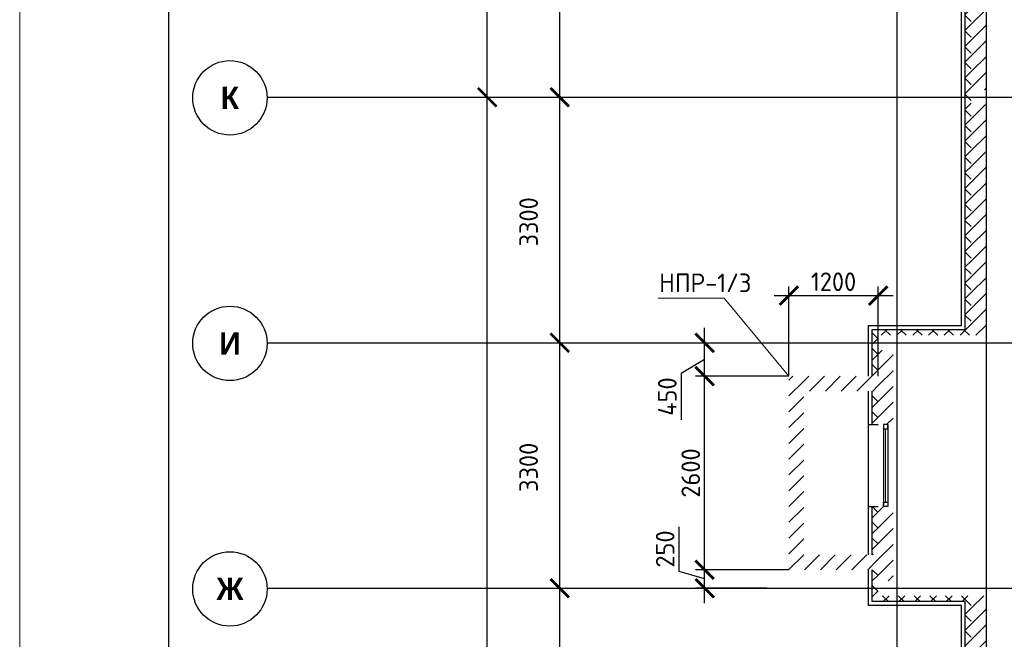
# Model space of a CAD drawing. Header units: millimetres. Extents: x 130535 to 3472113, y -231620 to 121434.
# Tile 5 of 133: x 213936 to 227173, y -23294 to -14967. Entities that reach past the tile are written whole.
import ezdxf

# ---------------------------------------------------------------- set-up
doc = ezdxf.new("R2010")
doc.units = ezdxf.units.MM
doc.linetypes.add('______5', pattern=[1.1, 0.8, -0.1, 0.1, -0.1])
doc.linetypes.add('DASHDOT_axis', pattern=[24, 20, -1.5, 1, -1.5])
doc.layers.get('DEFPOINTS').update_dxf_attribs({"color": 1, "lineweight": 0})
for name, color, linetype, lineweight in [('Standard', 7, 'Continuous', 25), ('Двери', 7, 'Continuous', 25), ('Колонны текст', 7, 'Continuous', 0), ('Общий01', 7, 'Continuous', 13), ('Оси', 40, '______5', 18), ('РАЗМЕРЫ', 1, 'Continuous', 9), ('ТОНКИЕ', 7, 'Continuous', 9)]:
    doc.layers.add(name, color=color, linetype=linetype, lineweight=lineweight)
doc.layers.add('Стена_ бетон несущ.', color=7, linetype='Continuous', lineweight=70, true_color=0xb4b496)
doc.layers.add('ТОЛСТЫЕ_ОСНОВНЫЕ', color=6, linetype='Continuous')
doc.styles.add('Century Gothic', font='GOTHIC.TTF')
doc.styles.add('GOST-2.304_Type-B', font='GOST_Common.ttf')
doc.dimstyles.new('СПДС', dxfattribs={"dimscale": 100, "dimtxt": 2.5, "dimasz": 2.5, "dimexe": 1.25, "dimexo": 0, "dimtad": 1, "dimdec": 0, "dimtxsty": 'GOST-2.304_Type-B', "dimblk": 'ARCHTICK', "dimcen": 2.5, "dimdle": 2, "dimadec": 0, "dimazin": 2, "dimtfac": 0.75, "dimtdec": 0, "dimtmove": 1, "dimatfit": 3, "dimfxl": 1, "dimtolj": 1, "dimarcsym": 1})
pattern_1 = [(45, (387224.73, -49905.39), (-106.06602, 106.06602), []), (135, (387224.73, -49905.39), (-106.06602, -106.06602), [])]
pattern_2 = [(45, (387224.73, -49905.4), (-212.13203, 212.13203), []), (45, (387118.66, -49799.32), (-212.13203, 212.13203), [])]

# ---------------------------------------------------------------- blocks, each defined once
blk = doc.blocks.new('*U26')
at = {"layer": 'ТОЛСТЫЕ_ОСНОВНЫЕ', "color": 6}
blk.add_lwpolyline([(20, 5), (836, 5), (836, 589), (20, 589)], close=True, dxfattribs=at)
at = {"layer": 'ТОНКИЕ'}
blk.add_lwpolyline([(0, 0), (841, 0), (841, 594), (0, 594)], close=True, dxfattribs=at)
blk = doc.blocks.new('NSY101')
at = {"color": 0, "linetype": 'ByBlock', "lineweight": -2}
blk.add_circle((0, 0), 0.05, dxfattribs=at)
blk = doc.blocks.new('СЛОЖНЫЙ_ОБЪЕКТ_7')
at = {"layer": 'Оси', "color": 16, "linetype": 'Continuous', "lineweight": 25, "transparency": 33554687, "xscale": 9.999999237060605, "yscale": 9.999999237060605, "zscale": 9.999999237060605}
blk.add_blockref('NSY101', (-172.47, 27.288), dxfattribs=at)
at = {"layer": 'Оси', "color": 16, "linetype": 'Continuous', "lineweight": 25, "transparency": 33554687, "insert": (-172.47, 27.288), "char_height": 0.3, "width": 0.54, "attachment_point": 5, "style": 'Century Gothic'}
blk.add_mtext('\\A1;{\\fCentury Gothic|i0|b1;\\H0.300000;\\W1.000000;\\C16;Ж}\\P', dxfattribs=at)
blk = doc.blocks.new('СЛОЖНЫЙ_ОБЪЕКТ_8')
at = {"layer": 'Оси', "color": 16, "linetype": 'Continuous', "lineweight": 25, "transparency": 33554687, "xscale": 9.999999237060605, "yscale": 9.999999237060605, "zscale": 9.999999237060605}
blk.add_blockref('NSY101', (-172.47, 30.588), dxfattribs=at)
at = {"layer": 'Оси', "color": 16, "linetype": 'Continuous', "lineweight": 25, "transparency": 33554687, "insert": (-172.47, 30.588), "char_height": 0.3, "width": 0.435, "attachment_point": 5, "style": 'Century Gothic'}
blk.add_mtext('\\A1;{\\fCentury Gothic|i0|b1;\\H0.300000;\\W1.000000;\\C16;И}\\P', dxfattribs=at)
blk = doc.blocks.new('СЛОЖНЫЙ_ОБЪЕКТ_9')
at = {"layer": 'Оси', "color": 16, "linetype": 'Continuous', "lineweight": 25, "transparency": 33554687, "xscale": 9.999999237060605, "yscale": 9.999999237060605, "zscale": 9.999999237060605}
blk.add_blockref('NSY101', (-172.47, 33.888), dxfattribs=at)
at = {"layer": 'Оси', "color": 16, "linetype": 'Continuous', "lineweight": 25, "transparency": 33554687, "insert": (-172.47, 33.888), "char_height": 0.3, "width": 0.41, "attachment_point": 5, "style": 'Century Gothic'}
blk.add_mtext('\\A1;{\\fCentury Gothic|i0|b1;\\H0.300000;\\W1.000000;\\C16;К}\\P', dxfattribs=at)
blk = doc.blocks.new('_ArchTick')
at = {"color": 0, "linetype": 'ByBlock', "const_width": 0.15}
blk.add_lwpolyline([(-0.5, -0.5), (0.5, 0.5)], dxfattribs=at)
blk = doc.blocks.new('*D171')
at = {"layer": 'DEFPOINTS', "color": 0, "linetype": 'Continuous', "lineweight": 0, "transparency": 16777216}
for p in [(220222, -16009), (220222, -16009), (220222, -41109)]:
    blk.add_point(p, dxfattribs=at)
at = {"layer": 'Оси', "color": 0, "linetype": 'Continuous', "lineweight": -2, "transparency": 16777216}
for p, q in [((220222, -41309), (220222, -15809)), ((220222, -16009), (220347, -16009)), ((220222, -41109), (220347, -41109))]:
    blk.add_line(p, q, dxfattribs=at)
at = {"layer": 'Оси', "color": 0, "linetype": 'Continuous', "lineweight": -2, "transparency": 16777216, "xscale": 250, "yscale": 250, "zscale": 250}
for p, rotation in [((220222, -16009), 90), ((220222, -41109), 270)]:
    blk.add_blockref('_ArchTick', p, dxfattribs=dict(at, rotation=rotation))
at = {"layer": 'Оси', "color": 0, "linetype": 'Continuous', "lineweight": 13, "transparency": 16777216, "insert": (219803, -28591), "char_height": 250, "width": 104.17, "attachment_point": 5, "rotation": 90, "style": 'GOST-2.304_Type-B'}
blk.add_mtext('\\A1;25100', dxfattribs=at)
blk = doc.blocks.new('*D172')
at = {"layer": 'DEFPOINTS', "color": 0, "linetype": 'Continuous', "lineweight": 0, "transparency": 16777216}
for p in [(220222, 5381), (220222, 5381), (220222, -16009)]:
    blk.add_point(p, dxfattribs=at)
at = {"layer": 'Оси', "color": 0, "linetype": 'Continuous', "lineweight": -2, "transparency": 16777216}
for p, q in [((220222, -16209), (220222, 5581)), ((220222, 5381), (220347, 5381)), ((220222, -16009), (220347, -16009))]:
    blk.add_line(p, q, dxfattribs=at)
at = {"layer": 'Оси', "color": 0, "linetype": 'Continuous', "lineweight": -2, "transparency": 16777216, "xscale": 250, "yscale": 250, "zscale": 250}
for p, rotation in [((220222, 5381), 90), ((220222, -16009), 270)]:
    blk.add_blockref('_ArchTick', p, dxfattribs=dict(at, rotation=rotation))
at = {"layer": 'Оси', "color": 0, "linetype": 'Continuous', "lineweight": 13, "transparency": 16777216, "insert": (219803, -5346), "char_height": 250, "width": 104.17, "attachment_point": 5, "rotation": 90, "style": 'GOST-2.304_Type-B'}
blk.add_mtext('\\A1;21390', dxfattribs=at)
blk = doc.blocks.new('*D121')
at = {"layer": 'DEFPOINTS', "color": 0, "linetype": 'Continuous', "lineweight": 0, "transparency": 16777216}
for p in [(221197, -22609), (221197, -22609), (221197, -25909)]:
    blk.add_point(p, dxfattribs=at)
at = {"layer": 'Оси', "color": 0, "linetype": 'Continuous', "lineweight": -2, "transparency": 16777216}
for p, q in [((221197, -26109), (221197, -22409)), ((221197, -22609), (221322, -22609)), ((221197, -25909), (221322, -25909))]:
    blk.add_line(p, q, dxfattribs=at)
at = {"layer": 'Оси', "color": 0, "linetype": 'Continuous', "lineweight": -2, "transparency": 16777216, "xscale": 250, "yscale": 250, "zscale": 250}
for p, rotation in [((221197, -22609), 90), ((221197, -25909), 270)]:
    blk.add_blockref('_ArchTick', p, dxfattribs=dict(at, rotation=rotation))
at = {"layer": 'Оси', "color": 0, "linetype": 'Continuous', "lineweight": 13, "transparency": 16777216, "insert": (220778, -24284), "char_height": 250, "width": 83.33, "attachment_point": 5, "rotation": 90, "style": 'GOST-2.304_Type-B'}
blk.add_mtext('\\A1;3300', dxfattribs=at)
blk = doc.blocks.new('*D122')
at = {"layer": 'DEFPOINTS', "color": 0, "linetype": 'Continuous', "lineweight": 0, "transparency": 16777216}
for p in [(221197, -19309), (221197, -19309), (221197, -22609)]:
    blk.add_point(p, dxfattribs=at)
at = {"layer": 'Оси', "color": 0, "linetype": 'Continuous', "lineweight": -2, "transparency": 16777216}
for p, q in [((221197, -22809), (221197, -19109)), ((221197, -19309), (221322, -19309)), ((221197, -22609), (221322, -22609))]:
    blk.add_line(p, q, dxfattribs=at)
at = {"layer": 'Оси', "color": 0, "linetype": 'Continuous', "lineweight": -2, "transparency": 16777216, "xscale": 250, "yscale": 250, "zscale": 250}
for p, rotation in [((221197, -19309), 90), ((221197, -22609), 270)]:
    blk.add_blockref('_ArchTick', p, dxfattribs=dict(at, rotation=rotation))
at = {"layer": 'Оси', "color": 0, "linetype": 'Continuous', "lineweight": 13, "transparency": 16777216, "insert": (220778, -20984), "char_height": 250, "width": 83.33, "attachment_point": 5, "rotation": 90, "style": 'GOST-2.304_Type-B'}
blk.add_mtext('\\A1;3300', dxfattribs=at)
blk = doc.blocks.new('*D123')
at = {"layer": 'DEFPOINTS', "color": 0, "linetype": 'Continuous', "lineweight": 0, "transparency": 16777216}
for p in [(221197, -16009), (221197, -16009), (221197, -19309)]:
    blk.add_point(p, dxfattribs=at)
at = {"layer": 'Оси', "color": 0, "linetype": 'Continuous', "lineweight": -2, "transparency": 16777216}
for p, q in [((221197, -19509), (221197, -15809)), ((221197, -16009), (221322, -16009)), ((221197, -19309), (221322, -19309))]:
    blk.add_line(p, q, dxfattribs=at)
at = {"layer": 'Оси', "color": 0, "linetype": 'Continuous', "lineweight": -2, "transparency": 16777216, "xscale": 250, "yscale": 250, "zscale": 250}
for p, rotation in [((221197, -16009), 90), ((221197, -19309), 270)]:
    blk.add_blockref('_ArchTick', p, dxfattribs=dict(at, rotation=rotation))
at = {"layer": 'Оси', "color": 0, "linetype": 'Continuous', "lineweight": 13, "transparency": 16777216, "insert": (220778, -17684), "char_height": 250, "width": 83.33, "attachment_point": 5, "rotation": 90, "style": 'GOST-2.304_Type-B'}
blk.add_mtext('\\A1;3300', dxfattribs=at)
blk = doc.blocks.new('*D124')
at = {"layer": 'DEFPOINTS', "color": 0, "linetype": 'Continuous', "lineweight": 0, "transparency": 16777216}
for p in [(221197, -12709), (221197, -12709), (221197, -16009)]:
    blk.add_point(p, dxfattribs=at)
at = {"layer": 'Оси', "color": 0, "linetype": 'Continuous', "lineweight": -2, "transparency": 16777216}
for p, q in [((221197, -16209), (221197, -12509)), ((221197, -12709), (221322, -12709)), ((221197, -16009), (221322, -16009))]:
    blk.add_line(p, q, dxfattribs=at)
at = {"layer": 'Оси', "color": 0, "linetype": 'Continuous', "lineweight": -2, "transparency": 16777216, "xscale": 250, "yscale": 250, "zscale": 250}
for p, rotation in [((221197, -12709), 90), ((221197, -16009), 270)]:
    blk.add_blockref('_ArchTick', p, dxfattribs=dict(at, rotation=rotation))
at = {"layer": 'Оси', "color": 0, "linetype": 'Continuous', "lineweight": 13, "transparency": 16777216, "insert": (220778, -14384), "char_height": 250, "width": 83.33, "attachment_point": 5, "rotation": 90, "style": 'GOST-2.304_Type-B'}
blk.add_mtext('\\A1;3300', dxfattribs=at)
blk = doc.blocks.new('*D191')
at = {"layer": 'DEFPOINTS', "color": 0, "linetype": 'Continuous', "lineweight": 0, "transparency": 16777216}
for p in [(223145, -22359), (224278, -22359), (223981, -22609)]:
    blk.add_point(p, dxfattribs=at)
at = {"layer": 'РАЗМЕРЫ', "color": 0, "linetype": 'Continuous', "lineweight": -2, "transparency": 16777216}
for p, q in [((222802, -22381), (222802, -21781)), ((223145, -22809), (223145, -22159)), ((224278, -22359), (223020, -22359)), ((223145, -22484), (222802, -22381)), ((223981, -22609), (223020, -22609))]:
    blk.add_line(p, q, dxfattribs=at)
at = {"layer": 'РАЗМЕРЫ', "color": 0, "linetype": 'Continuous', "lineweight": -2, "transparency": 16777216, "xscale": 250, "yscale": 250, "zscale": 250}
for p, rotation in [((223145, -22359), 90), ((223145, -22609), 270)]:
    blk.add_blockref('_ArchTick', p, dxfattribs=dict(at, rotation=rotation))
at = {"layer": 'РАЗМЕРЫ', "color": 0, "linetype": 'Continuous', "lineweight": 0, "transparency": 16777216, "insert": (222614, -22081), "char_height": 250, "attachment_point": 5, "rotation": 90, "style": 'GOST-2.304_Type-B'}
blk.add_mtext('\\A1;250', dxfattribs=at)
blk = doc.blocks.new('*D192')
at = {"layer": 'DEFPOINTS', "color": 0, "linetype": 'Continuous', "lineweight": 0, "transparency": 16777216}
for p in [(223145, -19759), (224278, -19759), (224278, -22359)]:
    blk.add_point(p, dxfattribs=at)
at = {"layer": 'РАЗМЕРЫ', "color": 0, "linetype": 'Continuous', "lineweight": -2, "transparency": 16777216}
for p, q in [((223145, -22559), (223145, -19559)), ((224278, -19759), (223020, -19759)), ((224278, -22359), (223020, -22359))]:
    blk.add_line(p, q, dxfattribs=at)
at = {"layer": 'РАЗМЕРЫ', "color": 0, "linetype": 'Continuous', "lineweight": -2, "transparency": 16777216, "xscale": 250, "yscale": 250, "zscale": 250}
for p, rotation in [((223145, -19759), 90), ((223145, -22359), 270)]:
    blk.add_blockref('_ArchTick', p, dxfattribs=dict(at, rotation=rotation))
at = {"layer": 'РАЗМЕРЫ', "color": 0, "linetype": 'Continuous', "lineweight": 0, "transparency": 16777216, "insert": (222958, -21059), "char_height": 250, "attachment_point": 5, "rotation": 90, "style": 'GOST-2.304_Type-B'}
blk.add_mtext('\\A1;2600', dxfattribs=at)
blk = doc.blocks.new('*D193')
at = {"layer": 'DEFPOINTS', "color": 0, "linetype": 'Continuous', "lineweight": 0, "transparency": 16777216}
for p in [(223145, -19309), (223145, -19309), (224278, -19759)]:
    blk.add_point(p, dxfattribs=at)
at = {"layer": 'РАЗМЕРЫ', "color": 0, "linetype": 'Continuous', "lineweight": -2, "transparency": 16777216}
for p, q in [((223145, -19959), (223145, -19109)), ((223145, -19309), (223270, -19309)), ((223145, -19534), (222830, -19720)), ((222830, -19720), (222830, -20345)), ((224278, -19759), (223020, -19759))]:
    blk.add_line(p, q, dxfattribs=at)
at = {"layer": 'РАЗМЕРЫ', "color": 0, "linetype": 'Continuous', "lineweight": -2, "transparency": 16777216, "xscale": 250, "yscale": 250, "zscale": 250}
for p, rotation in [((223145, -19309), 90), ((223145, -19759), 270)]:
    blk.add_blockref('_ArchTick', p, dxfattribs=dict(at, rotation=rotation))
at = {"layer": 'РАЗМЕРЫ', "color": 0, "linetype": 'Continuous', "lineweight": 0, "transparency": 16777216, "insert": (222643, -20032), "char_height": 250, "attachment_point": 5, "rotation": 90, "style": 'GOST-2.304_Type-B'}
blk.add_mtext('\\A1;450', dxfattribs=at)
blk = doc.blocks.new('*D194')
at = {"layer": 'DEFPOINTS', "color": 0, "linetype": 'Continuous', "lineweight": 0, "transparency": 16777216}
for p in [(225478, -18676), (224278, -19759), (225478, -19759)]:
    blk.add_point(p, dxfattribs=at)
at = {"layer": 'РАЗМЕРЫ', "color": 0, "linetype": 'Continuous', "lineweight": -2, "transparency": 16777216}
for p, q in [((224278, -19759), (224278, -18551)), ((225478, -19759), (225478, -18551)), ((224078, -18676), (225678, -18676))]:
    blk.add_line(p, q, dxfattribs=at)
at = {"layer": 'РАЗМЕРЫ', "color": 0, "linetype": 'Continuous', "lineweight": -2, "transparency": 16777216, "xscale": 250, "yscale": 250, "zscale": 250, "rotation": 180}
blk.add_blockref('_ArchTick', (224278, -18676), dxfattribs=at)
at = {"layer": 'РАЗМЕРЫ', "color": 0, "linetype": 'Continuous', "lineweight": -2, "transparency": 16777216, "xscale": 250, "yscale": 250, "zscale": 250}
blk.add_blockref('_ArchTick', (225478, -18676), dxfattribs=at)
at = {"layer": 'РАЗМЕРЫ', "color": 0, "linetype": 'Continuous', "lineweight": 0, "transparency": 16777216, "insert": (224878, -18489), "char_height": 250, "attachment_point": 5, "style": 'GOST-2.304_Type-B'}
blk.add_mtext('\\A1;1200', dxfattribs=at)

msp = doc.modelspace()

# ---------------------------------------------------------------- hatches: boundary and pattern name
at = {"layer": 'Общий01', "linetype": 'Continuous', "lineweight": 13, "transparency": 33554687}
h = msp.add_hatch(dxfattribs=at)
h.set_pattern_fill('__________6', scale=100, style=0, pattern_type=2)
h.set_pattern_definition(pattern_1)
h.paths.add_polyline_path([(225397.8, -12888.5), (226647.8, -12888.5), (226647.8, -19128.5), (225397.8, -19128.5), (225397.8, -19758.7), (225477.8, -19758.7), (225477.8, -19208.5), (226727.8, -19208.5), (226727.8, -12808.5), (225477.8, -12808.5), (225477.8, -12048.7), (225397.8, -12048.7)], flags=0)
h = msp.add_hatch(dxfattribs=at)
h.set_pattern_fill('__________6', scale=100, style=0, pattern_type=2)
h.set_pattern_definition(pattern_1)
h.paths.add_polyline_path([(225397.8, -20408.5), (225477.8, -20408.5), (225477.8, -19958.7), (225397.8, -19958.7)], flags=0)
h = msp.add_hatch(dxfattribs=at)
h.set_pattern_fill('__________6', scale=100, style=0, pattern_type=2)
h.set_pattern_definition(pattern_1)
h.paths.add_polyline_path([(225397.8, -22158.7), (225477.8, -22158.7), (225477.8, -21508.5), (225397.8, -21508.5)], flags=0)
h = msp.add_hatch(dxfattribs=at)
h.set_pattern_fill('__________6', scale=100, style=0, pattern_type=2)
h.set_pattern_definition(pattern_1)
h.paths.add_polyline_path([(225477.8, -22358.7), (225397.8, -22358.7), (225397.8, -22788.5), (226647.8, -22788.5), (226647.8, -28788.5), (225397.8, -28788.5), (225397.8, -30853.1), (228297, -33752.3), (229180.8, -32868.5), (233826.9, -37514.5), (233176.4, -38165), (233232.9, -38221.6), (233940, -37514.5), (229180.8, -32755.3), (228297, -33639.2), (225477.8, -30819.9), (225477.8, -28868.5), (226727.8, -28868.5), (226727.8, -22708.5), (225477.8, -22708.5)], flags=0)
at = {"layer": 'Стена_ бетон несущ.', "linetype": 'Continuous', "lineweight": 35, "transparency": 33554687}
h = msp.add_hatch(dxfattribs=at)
h.set_pattern_fill('__________5', scale=100, style=0, pattern_type=2)
h.set_pattern_definition(pattern_2)
h.paths.add_polyline_path([(226927.8, -15908.5), (226927.8, -12808.5), (226727.8, -12808.5), (226727.8, -15908.5)], flags=0)
h = msp.add_hatch(dxfattribs=at)
h.set_pattern_fill('__________5', scale=100, style=0, pattern_type=2)
h.set_pattern_definition(pattern_2)
h.paths.add_polyline_path([(226927.8, -19208.5), (226927.8, -16108.5), (226727.8, -16108.5), (226727.8, -19208.5)], flags=0)
h = msp.add_hatch(dxfattribs=at)
h.set_pattern_fill('__________5', scale=100, style=0, pattern_type=2)
h.set_pattern_definition(pattern_2)
h.paths.add_polyline_path([(225477.8, -20408.5), (225677.8, -20408.5), (225677.8, -19408.5), (225477.8, -19408.5)], flags=0)
h = msp.add_hatch(dxfattribs=at)
h.set_pattern_fill('__________5', scale=100, style=0, pattern_type=2)
h.set_pattern_definition(pattern_2)
h.paths.add_polyline_path([(224277.8, -19758.7), (224277.8, -22358.7), (224477.8, -22358.7), (224477.8, -19758.7)], flags=0)
h = msp.add_hatch(dxfattribs=at)
h.set_pattern_fill('__________5', scale=100, style=0, pattern_type=2)
h.set_pattern_definition(pattern_2)
h.paths.add_polyline_path([(225477.8, -19758.7), (224477.8, -19758.7), (224477.8, -19958.7), (225477.8, -19958.7)], flags=0)
h = msp.add_hatch(dxfattribs=at)
h.set_pattern_fill('__________5', scale=100, style=0, pattern_type=2)
h.set_pattern_definition(pattern_2)
h.paths.add_polyline_path([(225677.8, -22508.5), (225677.8, -21508.5), (225477.8, -21508.5), (225477.8, -22508.5)], flags=0)
h = msp.add_hatch(dxfattribs=at)
h.set_pattern_fill('__________5', scale=100, style=0, pattern_type=2)
h.set_pattern_definition(pattern_2)
h.paths.add_polyline_path([(224477.8, -22358.7), (225477.8, -22358.7), (225477.8, -22158.7), (224477.8, -22158.7)], flags=0)
h = msp.add_hatch(dxfattribs=at)
h.set_pattern_fill('__________5', scale=100, style=0, pattern_type=2)
h.set_pattern_definition(pattern_2)
h.paths.add_polyline_path([(226927.8, -25808.5), (226927.8, -22708.5), (226727.8, -22708.5), (226727.8, -25808.5)], flags=0)

# ---------------------------------------------------------------- linework, layer by layer
at = {"color": 7, "linetype": 'DASHDOT_axis'}
for p, q in [((225727.8, 5808.8), (225727.8, -45070.9)), ((226927.8, 5808.8), (226927.8, -45070.9)), ((217262.6, -16008.5), (249317.1, -16008.5)), ((217262.6, -19308.5), (249317.1, -19308.5)), ((217262.6, -22608.5), (249317.1, -22608.5))]:
    msp.add_line(p, q, dxfattribs=at)
at = {"layer": 'Standard', "color": 7, "linetype": 'Continuous', "lineweight": 25, "transparency": 33554687}
for p, q in [((225549.8, -20408.5), (225549.8, -20464.5)), ((225605.8, -20408.5), (225549.8, -20408.5)), ((225549.8, -20408.5), (225549.8, -21508.5)), ((225549.8, -20464.5), (225605.8, -20464.5)), ((225605.8, -20464.5), (225605.8, -20408.5)), ((225605.8, -20408.5), (225605.8, -21508.5)), ((225549.8, -21508.5), (225549.8, -21452.5)), ((225549.8, -21452.5), (225605.8, -21452.5)), ((225605.8, -21508.5), (225549.8, -21508.5)), ((225605.8, -21452.5), (225605.8, -21508.5))]:
    msp.add_line(p, q, dxfattribs=at)
at = {"layer": 'Standard', "color": 7, "linetype": 'Continuous', "lineweight": 13, "transparency": 33554687}
msp.add_3dface([(225577.8, -21452.5, -1794), (225577.8, -21452.5, -606), (225577.8, -20464.5, -606), (225577.8, -20464.5, -1794)], dxfattribs=at)
at = {"layer": 'Колонны текст', "color": 7, "linetype": 'Continuous', "lineweight": 0}
msp.add_lwpolyline([(224277.8, -19758.7), (223405.6, -18708.8), (222522.1, -18708.8)], dxfattribs=at)
at = {"layer": 'Общий01', "color": 7, "linetype": 'Continuous', "lineweight": 25, "transparency": 33554687}
for p, q in [((226597.8, -19078.5), (226597.8, -12938.5)), ((226647.8, -19128.5), (226647.8, -12888.5)), ((225347.8, -19078.5), (226597.8, -19078.5)), ((225347.8, -19758.7), (225347.8, -19078.5)), ((225397.8, -19128.5), (226647.8, -19128.5)), ((225397.8, -19758.7), (225397.8, -19128.5)), ((225347.8, -22158.7), (225347.8, -19958.7)), ((225397.8, -20408.5), (225397.8, -19958.7)), ((225347.8, -20408.5), (225477.8, -20408.5)), ((225347.8, -21508.5), (225477.8, -21508.5)), ((225397.8, -22158.7), (225397.8, -21508.5)), ((225347.8, -22838.5), (225347.8, -22358.7)), ((225397.8, -22788.5), (225397.8, -22358.7)), ((226597.8, -22838.5), (225347.8, -22838.5)), ((226647.8, -22788.5), (225397.8, -22788.5)), ((226597.8, -28738.5), (226597.8, -22838.5)), ((226647.8, -28788.5), (226647.8, -22788.5))]:
    msp.add_line(p, q, dxfattribs=at)

# ---------------------------------------------------------------- block references
at = {"color": 7, "xscale": 100, "yscale": 100, "zscale": 100}
msp.add_blockref('*U26', (213936.3, -52733.6), dxfattribs=at)
at = {"layer": 'Оси', "color": 7, "linetype": 'Continuous', "lineweight": 25, "transparency": 33554687, "xscale": 1000, "yscale": 1000, "zscale": 1000}
for name in ['СЛОЖНЫЙ_ОБЪЕКТ_9', 'СЛОЖНЫЙ_ОБЪЕКТ_8', 'СЛОЖНЫЙ_ОБЪЕКТ_7']:
    msp.add_blockref(name, (389232.8, -49905.4), dxfattribs=at)

# ---------------------------------------------------------------- texts
at = {"layer": 'Двери', "color": 7, "linetype": 'Continuous', "lineweight": 13, "transparency": 33554687, "insert": (226053, -21001.2), "char_height": 250, "width": 796.667, "attachment_point": 5, "rotation": 90, "style": 'Century Gothic'}
msp.add_mtext('\\A1;{\\fCentury Gothic|i0|b1;\\H0.250000;\\W0.800000;\\c3254825728;ОП-1}\\P', dxfattribs=at)
at = {"layer": 'Колонны текст', "color": 7, "linetype": 'Continuous', "lineweight": 0, "insert": (222533.5, -18378.8), "char_height": 250, "attachment_point": 1, "style": 'GOST-2.304_Type-B'}
msp.add_mtext_dynamic_manual_height_columns('НПР-1/3', width=725.06, gutter_width=12.5, heights=[0], dxfattribs=at)

# ---------------------------------------------------------------- dimensions: what is measured, and where the dimension line sits
at = {"layer": 'Оси', "color": 7, "linetype": 'Continuous', "lineweight": 13, "transparency": 33554687}
for base, p1, p2, picture, middle in [((220221.7, 5381.5), (220221.7, -16008.5), (220221.7, 5381.5), '*D172', (219990.4, -5346.1)), ((221197.1, -12708.5), (221197.1, -16008.5), (221197.1, -12708.5), '*D124', (220965.8, -14383.7)), ((220221.7, -16008.5), (220221.7, -41108.5), (220221.7, -16008.5), '*D171', (219990.4, -28591.1)), ((221197.1, -16008.5), (221197.1, -19308.5), (221197.1, -16008.5), '*D123', (220965.8, -17683.7)), ((221197.1, -19308.5), (221197.1, -22608.5), (221197.1, -19308.5), '*D122', (220965.8, -20983.7)), ((221197.1, -22608.5), (221197.1, -25908.5), (221197.1, -22608.5), '*D121', (220965.8, -24283.7))]:
    dim = msp.add_linear_dim(base=base, p1=p1, p2=p2, angle=90, dimstyle='СПДС', override={"dimtxt": 2.5, "dimgap": 0.625}, dxfattribs=at)
    dim.commit()
    dim.dimension.update_dxf_attribs({"geometry": picture, "text_midpoint": middle, "dimtype": 160})
at = {"layer": 'РАЗМЕРЫ', "color": 7, "linetype": 'Continuous', "lineweight": 0}
dim = msp.add_linear_dim(base=(225477.8, -18676.4), p1=(224277.8, -19758.7), p2=(225477.8, -19758.7), dimstyle='СПДС', dxfattribs=at)
dim.commit()
dim.dimension.update_dxf_attribs({"geometry": '*D194', "text_midpoint": (224877.8, -18488.9)})
dim = msp.add_linear_dim(base=(223145.3, -19308.5), p1=(224277.8, -19758.7), p2=(223145.3, -19308.5), angle=90, dimstyle='СПДС', dxfattribs=at)
dim.commit()
dim.dimension.update_dxf_attribs({"geometry": '*D193', "text_midpoint": (222830.5, -19782.1), "dimtype": 160})
for base, p1, p2, picture, middle in [((223145.3, -19758.7), (224277.8, -22358.7), (224277.8, -19758.7), '*D192', (222957.8, -21058.7)), ((223145.3, -22358.7), (223980.7, -22608.5), (224277.8, -22358.7), '*D191', (222614.1, -22318))]:
    dim = msp.add_linear_dim(base=base, p1=p1, p2=p2, angle=90, dimstyle='СПДС', dxfattribs=at)
    dim.commit()
    dim.dimension.update_dxf_attribs({"geometry": picture, "text_midpoint": middle})

doc.saveas('drawing.dxf')
